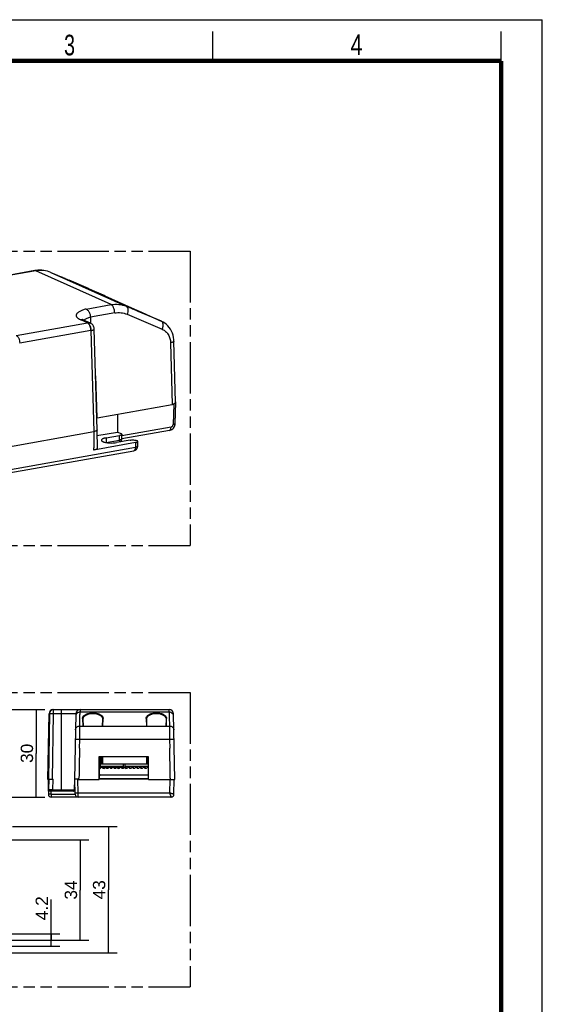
# Model space of a CAD drawing. Header units: millimetres. Extents: x 0 to 210, y 0 to 297.
# Tile 17 of 17: x 121 to 210, y 130 to 297. Entities that reach past the tile are written whole.
import ezdxf
from ezdxf.enums import TextEntityAlignment as Align

# ---------------------------------------------------------------- set-up
doc = ezdxf.new("R2010")
doc.units = ezdxf.units.MM
doc.header["$LTSCALE"] = 19.36
doc.linetypes.add('PHANTOM', pattern=[0.8, 0.45, -0.05, 0.1, -0.05, 0.1, -0.05])
doc.layers.get('0').update_dxf_attribs({"linetype": 'CONTINUOUS'})
doc.layers.add('DEFAULT_3', color=7, linetype='PHANTOM')
doc.layers.add('Z_DIM_2D', color=7, linetype='CONTINUOUS')
doc.styles.add('TEXTSTYLE_2', font='txt', dxfattribs={"width": 0.75})
doc.styles.add('TEXTSTYLE_3', font='helveticaneueltw1g-ltcn.otf')
doc.dimstyles.new('DIMSTYLE_2', dxfattribs={"dimtxt": 2.1, "dimasz": 3.5, "dimexe": 1.5, "dimexo": 0, "dimgap": 0.525, "dimtad": 1, "dimdec": 0, "dimlfac": 2, "dimdsep": 46, "dimtxsty": 'TEXTSTYLE_3', "dimcen": 0.09, "dimclrt": 5, "dimadec": 0, "dimazin": 0, "dimtp": 0.3, "dimtm": 0.3, "dimtfac": 1, "dimtdec": 0, "dimtofl": 0, "dimtmove": 0, "dimatfit": 3, "dimfxl": 0, "dimtolj": 1, "dimarcsym": 0})
doc.dimstyles.new('DIMSTYLE_3', dxfattribs={"dimtxt": 2.1, "dimasz": 3.5, "dimexe": 1.5, "dimexo": 0, "dimgap": 0.525, "dimtad": 1, "dimdec": 3, "dimlfac": 2, "dimdsep": 46, "dimtxsty": 'TEXTSTYLE_3', "dimcen": 0.09, "dimclrt": 5, "dimadec": 0, "dimazin": 0, "dimtp": 0.3, "dimtm": 0.3, "dimtfac": 1, "dimtdec": 3, "dimtofl": 0, "dimtmove": 0, "dimatfit": 3, "dimfxl": 0, "dimtolj": 1, "dimarcsym": 0})
doc.dimstyles.new('DIMSTYLE_4', dxfattribs={"dimtxt": 2.1, "dimasz": 3.5, "dimexe": 1.5, "dimexo": 0, "dimgap": 0.525, "dimtad": 1, "dimdec": 3, "dimlfac": 2, "dimdsep": 46, "dimtxsty": 'TEXTSTYLE_3', "dimcen": 0.09, "dimclrt": 5, "dimadec": 0, "dimazin": 0, "dimtp": 0.1, "dimtm": 0.1, "dimtfac": 1, "dimtdec": 3, "dimtofl": 0, "dimtmove": 0, "dimatfit": 3, "dimfxl": 0, "dimtolj": 1, "dimarcsym": 0})
doc.dimstyles.new('DIMSTYLE_6', dxfattribs={"dimtxt": 2.1, "dimasz": 3.5, "dimexe": 1.5, "dimexo": 0, "dimgap": 0.525, "dimtad": 1, "dimdec": 0, "dimlfac": 2, "dimdsep": 46, "dimtxsty": 'TEXTSTYLE_3', "dimcen": 0.09, "dimclrt": 5, "dimadec": 0, "dimazin": 0, "dimtp": 0.2, "dimtm": 0.2, "dimtfac": 1, "dimtdec": 0, "dimtofl": 0, "dimtmove": 0, "dimatfit": 3, "dimfxl": 0, "dimtolj": 1, "dimarcsym": 0})

# ---------------------------------------------------------------- blocks, each defined once
blk = doc.blocks.new('*D2')
at = {"layer": 'Z_DIM_2D', "color": 2, "linetype": 'Continuous'}
for p, q in [((119.94, 159.9), (137.72, 159.9)), ((136.22, 159.9), (136.22, 149.17)), ((136.22, 138.43), (136.22, 149.17)), ((107.37, 138.43), (137.72, 138.43))]:
    blk.add_line(p, q, dxfattribs=at)
at = {"layer": 'Z_DIM_2D', "color": 5, "linetype": 'Continuous', "style": 'TEXTSTYLE_3'}
blk.add_text('43', height=2.1, rotation=90, dxfattribs=at).set_placement((135.69, 149.17), align=Align.CENTER)
blk = doc.blocks.new('_NONE')
blk = doc.blocks.new('*D3')
at = {"layer": 'Z_DIM_2D', "color": 2, "linetype": 'Continuous'}
for p, q in [((67.17, 157.63), (132.91, 157.63)), ((131.41, 157.63), (131.41, 149.13)), ((131.41, 140.63), (131.41, 149.13)), ((110.92, 140.63), (132.91, 140.63))]:
    blk.add_line(p, q, dxfattribs=at)
at = {"layer": 'Z_DIM_2D', "color": 5, "linetype": 'Continuous', "style": 'TEXTSTYLE_3'}
blk.add_text('34', height=2.1, rotation=90, dxfattribs=at).set_placement((130.89, 149.13), align=Align.CENTER)
blk = doc.blocks.new('*D4')
at = {"layer": 'Z_DIM_2D', "color": 2, "linetype": 'Continuous'}
for p, q in [((126.48, 140.63), (126.48, 147.52)), ((112.61, 141.68), (127.98, 141.68)), ((126.48, 141.68), (126.48, 140.63)), ((126.48, 139.58), (126.48, 140.63)), ((112.61, 139.58), (127.98, 139.58))]:
    blk.add_line(p, q, dxfattribs=at)
at = {"layer": 'Z_DIM_2D', "color": 5, "linetype": 'Continuous', "style": 'TEXTSTYLE_3'}
blk.add_text('4.2', height=2.1, rotation=90, dxfattribs=at).set_placement((125.95, 143.99))
blk = doc.blocks.new('*D7')
at = {"layer": 'Z_DIM_2D', "color": 2, "linetype": 'Continuous'}
for p, q in [((109.78, 179.8), (125.44, 179.8)), ((123.94, 179.8), (123.94, 172.35)), ((123.94, 164.9), (123.94, 172.35)), ((119.85, 164.9), (125.44, 164.9))]:
    blk.add_line(p, q, dxfattribs=at)
at = {"layer": 'Z_DIM_2D', "color": 5, "linetype": 'Continuous', "style": 'TEXTSTYLE_3'}
blk.add_text('30', height=2.1, rotation=90, dxfattribs=at).set_placement((123.41, 172.35), align=Align.CENTER)

msp = doc.modelspace()

# ---------------------------------------------------------------- linework, layer by layer
at = {"color": 2, "linetype": 'Continuous'}
for p, q in [((0, 297), (210, 297)), ((210, 0), (210, 297)), ((154, 290), (154, 295)), ((203, 290), (203, 295))]:
    msp.add_line(p, q, dxfattribs=at)
at = {"color": 7, "linetype": 'Continuous'}
for p, q in [((123.69584, 254.35968), (119.47107, 253.61249)), ((126.45058, 254.06515), (132.38132, 251.54459)), ((127.48886, 253.62398), (127.49656, 253.62051)), ((128.23138, 253.27466), (128.21948, 253.28048)), ((128.24523, 253.26796), (128.23138, 253.27466)), ((128.26974, 253.25628), (128.24523, 253.26796)), ((128.29884, 253.24258), (128.26974, 253.25628)), ((128.2858, 253.26662), (128.29698, 253.2622)), ((128.34513, 253.22105), (128.29884, 253.24258)), ((128.41574, 253.18861), (128.34513, 253.22105)), ((128.54028, 253.13207), (128.41574, 253.18861)), ((128.47068, 253.20671), (128.46948, 253.20725)), ((128.47837, 253.20325), (128.47068, 253.20671)), ((128.77438, 253.0271), (128.54028, 253.13207)), ((129.28335, 252.80171), (128.77438, 253.0271)), ((130.2517, 252.37809), (129.28335, 252.80171)), ((131.47659, 251.84843), (130.2517, 252.37809)), ((135.68844, 250.05625), (131.47659, 251.84843)), ((132.44078, 251.51857), (132.38141, 251.54455)), ((132.45029, 251.432), (132.41476, 251.4471)), ((132.44069, 251.51864), (132.69306, 251.40506)), ((132.46932, 251.42391), (132.45029, 251.432)), ((132.825, 251.34502), (141.80279, 247.30504)), ((137.34111, 249.17463), (137.32922, 249.18046)), ((137.35496, 249.16794), (137.34111, 249.17463)), ((137.37947, 249.15625), (137.35496, 249.16794)), ((137.40857, 249.14255), (137.37947, 249.15625)), ((137.39553, 249.1666), (137.4067, 249.16218)), ((137.45486, 249.12103), (137.40857, 249.14255)), ((137.52547, 249.08858), (137.45486, 249.12103)), ((137.65001, 249.03204), (137.52547, 249.08858)), ((137.88411, 248.92708), (137.65001, 249.03204)), ((138.39309, 248.70168), (137.88411, 248.92708)), ((139.36143, 248.27806), (138.39309, 248.70168)), ((141.93463, 247.24502), (138.64069, 248.64636)), ((140.58632, 247.74841), (139.36143, 248.27806)), ((140.28447, 247.86505), (140.29338, 247.86104)), ((141.28657, 247.43865), (140.29338, 247.86104)), ((144.79792, 245.95634), (140.58632, 247.74841)), ((133.15378, 245.44489), (132.01625, 245.95686)), ((133.1556, 246.43516), (133.17103, 245.43653)), ((141.28657, 247.43865), (141.27769, 247.44265)), ((141.57887, 247.32397), (141.56524, 247.32976)), ((141.93472, 247.24501), (145.28818, 245.73636)), ((120.55842, 243.35969), (132.66222, 245.50035)), ((134.30109, 227.30037), (133.8239, 244.4396)), ((145.28576, 245.73745), (145.26295, 245.74757)), ((133.25583, 244.1777), (133.7298, 227.0097)), ((147.64338, 232.01116), (147.35412, 242.40038)), ((134.09285, 236.46983), (134.04602, 236.46155)), ((134.29018, 229.38214), (134.09285, 236.46983)), ((134.29018, 229.38214), (147.07833, 231.64383)), ((147.59705, 228.41811), (147.70378, 231.98341)), ((134.29018, 229.38214), (134.24253, 229.40359)), ((137.77149, 229.99784), (137.76233, 226.94679)), ((137.79058, 230.00122), (137.76853, 229.00939)), ((79.32416, 217.38744), (133.72976, 227.00971)), ((134.25308, 227.20575), (134.32314, 224.17326)), ((134.27332, 226.32977), (137.76234, 226.94683)), ((135.82243, 225.94843), (138.12771, 226.35614)), ((137.76234, 226.94683), (138.38586, 226.6662)), ((146.59462, 227.22198), (138.48829, 225.78831)), ((138.49397, 225.76077), (138.50603, 226.5471)), ((133.75309, 224.18347), (133.75211, 224.26003)), ((140.83706, 225.13559), (133.75446, 223.88297)), ((139.89925, 225.55895), (137.59377, 225.15121)), ((138.49397, 225.76095), (138.49396, 225.76034)), ((141.0971, 225.44595), (141.00063, 225.48937)), ((141.19983, 224.5414), (141.21728, 225.32643)), ((66.28003, 210.63808), (140.53935, 223.77141)), ((125.94669, 167.90377), (126.14155, 179.06684)), ((126.20915, 179.11597), (126.01431, 167.95352)), ((126.91037, 179.80376), (146.54624, 179.80376)), ((130.66336, 179.06683), (130.46851, 167.90376)), ((147.49099, 167.90376), (147.29614, 179.06682)), ((131.38214, 178.53662), (131.38886, 178.92356)), ((131.38214, 178.53662), (131.39268, 178.53662)), ((131.39943, 178.92356), (131.38886, 178.92356)), ((131.97975, 176.99536), (131.93815, 178.18663)), ((135.22135, 178.18663), (135.17975, 176.99536)), ((135.27718, 176.99534), (135.32153, 178.27136)), ((142.63797, 178.27136), (142.68232, 176.99534)), ((142.77975, 176.99536), (142.73815, 178.18663)), ((146.02135, 178.18663), (145.97975, 176.99536)), ((146.57064, 178.92356), (146.56007, 178.92356)), ((146.56682, 178.53663), (146.57736, 178.53663)), ((146.57064, 178.92356), (146.57736, 178.53663)), ((131.88245, 176.99536), (135.27706, 176.99536)), ((142.68244, 176.99536), (146.07704, 176.99536)), ((126.09388, 172.51206), (126.02713, 172.51206)), ((131.31093, 173.20376), (131.29968, 173.20376)), ((146.64857, 173.20376), (146.65983, 173.20376)), ((143.03397, 171.73063), (134.6172, 171.73063)), ((134.68426, 167.95376), (134.71722, 171.73063)), ((134.81033, 171.73063), (134.84437, 169.78033)), ((135.01191, 170.58054), (134.99183, 171.73063)), ((135.14193, 171.73063), (135.16193, 170.58054)), ((142.79757, 170.58054), (142.81757, 171.73063)), ((142.96767, 171.73063), (142.94759, 170.58054)), ((143.06737, 167.90376), (143.03397, 171.73063)), ((134.69996, 169.75376), (134.81781, 169.75376)), ((134.81781, 169.75376), (134.9971, 169.93305)), ((138.7425, 170.05376), (134.8396, 170.05376)), ((134.84047, 170.00376), (138.74163, 170.00376)), ((135.01191, 170.58054), (142.94759, 170.58054)), ((135.13852, 169.93305), (135.31781, 169.75376)), ((135.15651, 169.91506), (135.1745, 169.93305)), ((135.31592, 169.93305), (135.48151, 169.76747)), ((135.46781, 169.75376), (135.31781, 169.75376)), ((135.46781, 169.75376), (135.6471, 169.93305)), ((135.78852, 169.93305), (135.96781, 169.75376)), ((135.80651, 169.91506), (135.8245, 169.93305)), ((135.96592, 169.93305), (136.13151, 169.76747)), ((136.11781, 169.75376), (135.96781, 169.75376)), ((136.11781, 169.75376), (136.2971, 169.93305)), ((136.43852, 169.93305), (136.61781, 169.75376)), ((136.45651, 169.91506), (136.4745, 169.93305)), ((136.61592, 169.93305), (136.78151, 169.76747)), ((136.76781, 169.75376), (136.61781, 169.75376)), ((136.76781, 169.75376), (136.9471, 169.93305)), ((137.08852, 169.93305), (137.26781, 169.75376)), ((137.10651, 169.91506), (137.1245, 169.93305)), ((137.26592, 169.93305), (137.43151, 169.76747)), ((137.41781, 169.75376), (137.26781, 169.75376)), ((137.41781, 169.75376), (137.5971, 169.93305)), ((137.73852, 169.93305), (137.91781, 169.75376)), ((137.75651, 169.91506), (137.7745, 169.93305)), ((137.91592, 169.93305), (138.08151, 169.76747)), ((138.06781, 169.75376), (137.91781, 169.75376)), ((138.06781, 169.75376), (138.2471, 169.93305)), ((138.38852, 169.93305), (138.56781, 169.75376)), ((138.40651, 169.91506), (138.4245, 169.93305)), ((138.56592, 169.93305), (138.73151, 169.76747)), ((138.71781, 169.75376), (138.56781, 169.75376)), ((138.58891, 170.05376), (138.58803, 170.00376)), ((138.71781, 169.75376), (138.8971, 169.93305)), ((138.75169, 170.58054), (138.73761, 169.77356)), ((139.03852, 169.93305), (139.21781, 169.75376)), ((139.04427, 170.15462), (143.04772, 170.15462)), ((139.05651, 169.91506), (139.0745, 169.93305)), ((139.21592, 169.93305), (139.38151, 169.76747)), ((139.36781, 169.75376), (139.21781, 169.75376)), ((139.36781, 169.75376), (139.5471, 169.93305)), ((139.68852, 169.93305), (139.86781, 169.75376)), ((139.70651, 169.91506), (139.7245, 169.93305)), ((139.86592, 169.93305), (140.03151, 169.76747)), ((140.01781, 169.75376), (139.86781, 169.75376)), ((140.01781, 169.75376), (140.1971, 169.93305)), ((140.33852, 169.93305), (140.51781, 169.75376)), ((140.35651, 169.91506), (140.3745, 169.93305)), ((140.51592, 169.93305), (140.68151, 169.76747)), ((140.66781, 169.75376), (140.51781, 169.75376)), ((140.66781, 169.75376), (140.8471, 169.93305)), ((140.98852, 169.93305), (141.16781, 169.75376)), ((141.00651, 169.91506), (141.0245, 169.93305)), ((141.16592, 169.93305), (141.33151, 169.76747)), ((141.31781, 169.75376), (141.16781, 169.75376)), ((141.31781, 169.75376), (141.4971, 169.93305)), ((141.63852, 169.93305), (141.81781, 169.75376)), ((141.65651, 169.91506), (141.6745, 169.93305)), ((141.81592, 169.93305), (141.98151, 169.76747)), ((141.96781, 169.75376), (141.81781, 169.75376)), ((141.96781, 169.75376), (142.1471, 169.93305)), ((142.28852, 169.93305), (142.46781, 169.75376)), ((142.30651, 169.91506), (142.3245, 169.93305)), ((142.46592, 169.93305), (142.63151, 169.76747)), ((142.61781, 169.75376), (142.46781, 169.75376)), ((142.61781, 169.75376), (142.7971, 169.93305)), ((142.93852, 169.93305), (143.05064, 169.82094)), ((125.94669, 167.90376), (126.01506, 167.90376)), ((126.0143, 167.95376), (126.81784, 167.95376)), ((126.06794, 167.95376), (126.05005, 166.15128)), ((128.25103, 166.1494), (128.25099, 167.95376)), ((128.25099, 167.95376), (128.26432, 167.95376)), ((130.46851, 167.90376), (130.51742, 167.90376)), ((130.4828, 166.14953), (130.51343, 167.90298)), ((130.55893, 165.39504), (130.51514, 167.90376)), ((131.0127, 167.95376), (130.51577, 167.95376)), ((131.00396, 167.90376), (134.65636, 167.90376)), ((143.06697, 167.95376), (134.65466, 167.95376)), ((134.65495, 167.95376), (134.65576, 167.91216)), ((134.65576, 167.91216), (134.65608, 167.90376)), ((134.68512, 168.05246), (143.06607, 168.05246)), ((134.80994, 168.72623), (143.06019, 168.72623)), ((143.06105, 168.62768), (134.81018, 168.62768)), ((143.06737, 167.90376), (147.49099, 167.90376)), ((147.36961, 165.39504), (147.4134, 167.90377)), ((130.25782, 165.90376), (126.01419, 165.90376)), ((126.01423, 165.90377), (126.02311, 165.39504)), ((126.05005, 165.90378), (126.04574, 166.1509)), ((130.50778, 166.14933), (130.52677, 167.23753)), ((146.86965, 164.90376), (126.52304, 164.90376)), ((146.93862, 164.90855), (146.86964, 164.90377))]:
    msp.add_line(p, q, dxfattribs=at)
at = {"color": 9, "linetype": 'Continuous'}
for p, q in [((123.90268, 254.32991), (119.64966, 253.57773)), ((123.91179, 254.33151), (123.90268, 254.32991)), ((136.66727, 248.58494), (123.90268, 254.32991)), ((126.4584, 254.06173), (126.45057, 254.06505)), ((126.45058, 254.06515), (126.4584, 254.06173)), ((126.4584, 254.06173), (139.23425, 248.31169)), ((132.82506, 251.34497), (129.53114, 252.7463)), ((132.38132, 251.54459), (132.38916, 251.54116)), ((132.44069, 251.51864), (132.38916, 251.54116)), ((132.46816, 251.42442), (132.46941, 251.42387)), ((132.41937, 247.83367), (136.66727, 248.58494)), ((140.28447, 247.86505), (139.23425, 248.31169)), ((132.66222, 245.50035), (131.52226, 246.01341)), ((137.30235, 247.16855), (133.1556, 246.43516)), ((139.38942, 246.94619), (145.3891, 244.39459)), ((145.23383, 245.76015), (141.28657, 247.43865)), ((141.57788, 247.3244), (141.57895, 247.32393)), ((145.26295, 245.74757), (145.23381, 245.76016)), ((133.25583, 244.1777), (121.13675, 242.03435)), ((146.7875, 242.10174), (147.07833, 231.64383)), ((147.32277, 231.70101), (147.21912, 228.23886)), ((138.50263, 226.32549), (146.87684, 227.80654)), ((135.82243, 225.94843), (135.81716, 225.17061)), ((138.12244, 225.57831), (138.12771, 226.35614)), ((66.57607, 211.22502), (140.82755, 224.35701)), ((135.81716, 225.17061), (138.12244, 225.57831)), ((140.83282, 225.13483), (140.82755, 224.35701)), ((126.71422, 167.95376), (126.90819, 179.06685)), ((130.66337, 179.06685), (126.90819, 179.06685)), ((128.26432, 167.95376), (128.26432, 179.80376)), ((131.39943, 178.92356), (131.40657, 179.33271)), ((131.41325, 179.80372), (131.40657, 179.33271)), ((146.55293, 179.33271), (131.40657, 179.33271)), ((131.41325, 179.80376), (131.41325, 179.80372)), ((146.55293, 179.33271), (146.54625, 179.80372)), ((146.55293, 179.33271), (146.56007, 178.92356)), ((131.36577, 176.99536), (131.39268, 178.53662)), ((131.83818, 178.27136), (131.88257, 176.99536)), ((146.07693, 176.99535), (146.12132, 178.27136)), ((146.56682, 178.53663), (146.59371, 176.99535)), ((131.33669, 174.70376), (131.35422, 176.09141)), ((131.35422, 176.09141), (131.36579, 176.99536)), ((131.36577, 176.99536), (131.88257, 176.99536)), ((135.27718, 176.99534), (142.68232, 176.99534)), ((146.07693, 176.99535), (146.59371, 176.99535)), ((146.59371, 176.99535), (146.62283, 174.70376)), ((131.31093, 173.20376), (131.33669, 174.70376)), ((146.62281, 174.70376), (131.33669, 174.70376)), ((146.62281, 174.70376), (146.64857, 173.20376)), ((134.6172, 171.73063), (134.5838, 167.90376)), ((134.83788, 170.15202), (138.74421, 170.15202)), ((134.91912, 169.85507), (134.84307, 169.85507)), ((135.56912, 169.85507), (135.39391, 169.85507)), ((136.21912, 169.85507), (136.04391, 169.85507)), ((136.86912, 169.85507), (136.69391, 169.85507)), ((137.51912, 169.85507), (137.34391, 169.85507)), ((138.16912, 169.85507), (137.99391, 169.85507)), ((138.73903, 169.85507), (138.64391, 169.85507)), ((139.04426, 170.15462), (139.05169, 170.58054)), ((126.80211, 166.1494), (126.81784, 167.95376)), ((131.05461, 165.63413), (131.01499, 167.90376)), ((131.22012, 167.90376), (131.22072, 168.10551)), ((134.80994, 168.72623), (134.80994, 168.62768)), ((146.66364, 167.90376), (146.62401, 165.63413)), ((146.73879, 168.10551), (146.73939, 167.90376)), ((126.51437, 165.39504), (126.51504, 165.90376)), ((126.80211, 166.1494), (126.80211, 165.90376)), ((126.80211, 166.1494), (130.48282, 166.1494)), ((131.05461, 165.63413), (146.62401, 165.63413)), ((131.05886, 164.90377), (131.05461, 165.63413)), ((126.51437, 165.39504), (130.55893, 165.39504))]:
    msp.add_line(p, q, dxfattribs=at)
at = {"color": 7, "linetype": 'Continuous', "const_width": 0.7}
for points in [[(7, 290), (203, 290)], [(203, 7), (203, 290)]]:
    msp.add_lwpolyline(points, dxfattribs=at)
at = {"color": 7, "linetype": 'Continuous'}
for points in [[(128.21948, 253.28048), (128.20954, 253.28544), (128.2053, 253.28758), (128.20156, 253.2895), (128.19833, 253.29117), (128.19564, 253.29259), (128.19352, 253.29373), (128.19315, 253.29394)], [(137.32922, 249.18046), (137.31927, 249.18542), (137.31503, 249.18756), (137.31129, 249.18947), (137.30807, 249.19115), (137.30537, 249.19257), (137.30325, 249.19371), (137.30288, 249.19391)], [(133.82389, 244.43962), (133.82101, 244.49493), (133.80062, 244.63922), (133.76265, 244.77772), (133.70788, 244.90958), (133.63656, 245.03416), (133.5502, 245.1486), (133.45, 245.25136), (133.33776, 245.34061), (133.21449, 245.4154), (133.1543, 245.44466)], [(147.35412, 242.40039), (147.33945, 242.65552), (147.29028, 243.02827), (147.20851, 243.3928), (147.09498, 243.74499), (146.95092, 244.08129), (146.77781, 244.39857), (146.57768, 244.69355), (146.35262, 244.96362), (146.10511, 245.20627), (145.83816, 245.41915), (145.55553, 245.60025), (145.28588, 245.73736)], [(146.5947, 227.22199), (146.72547, 227.2535), (146.87714, 227.31224), (147.02114, 227.39306), (147.15503, 227.49477), (147.27543, 227.61485), (147.38015, 227.75114), (147.46646, 227.90044), (147.53237, 228.05995), (147.57599, 228.22612), (147.59607, 228.39364), (147.59705, 228.41804)], [(138.30399, 225.27681), (138.30473, 225.27761), (138.35584, 225.3444), (138.40195, 225.41946), (138.44093, 225.50251), (138.47073, 225.5934), (138.48887, 225.69056), (138.49341, 225.75932)]]:
    msp.add_lwpolyline(points, dxfattribs=at)
for centre, radius, start, end in [((124.61361, 249.17156), 5.26866, 97.8486069, 100.0316675), ((124.60829, 249.20862), 5.23122, 97.5689583, 97.846319), ((135.48712, 268.69255), 17.04049, 245.0424567, 245.4691922), ((144.60755, 264.61581), 17.06611, 245.0435249, 245.4697588), ((164.47841, 234.09145), 17.2046, 187.6061584, 187.8538515), ((140.4, 224.55921), 0.80003, 280.0212798, 358.7239814), ((126.89143, 179.05376), 0.75, 97.5056121, 179.0064753), ((126.90905, 179.10376), 0.7, 89.8916154, 179.0007488), ((131.41325, 179.05376), 0.75, 89.9858365, 179.0016016), ((146.54625, 179.05376), 0.75, 0.9982484, 90.0004147), ((135.06781, 169.86234), 0.1, 45, 134.9999999), ((135.24521, 169.86234), 0.1, 45, 135), ((135.71781, 169.86234), 0.1, 45, 134.9999999), ((135.89521, 169.86234), 0.1, 45, 135), ((136.36781, 169.86234), 0.1, 45, 134.9999999), ((136.54521, 169.86234), 0.1, 45, 135), ((137.01781, 169.86234), 0.1, 45, 134.9999999), ((137.19521, 169.86234), 0.1, 45, 135), ((137.66781, 169.86234), 0.1, 45, 134.9999999), ((137.84521, 169.86234), 0.1, 45, 135), ((138.31781, 169.86234), 0.1, 45, 134.9999999), ((138.49521, 169.86234), 0.1, 45, 135), ((138.96781, 169.86234), 0.1, 45, 134.9999999), ((139.14521, 169.86234), 0.1, 45, 135), ((139.61781, 169.86234), 0.1, 45, 134.9999999), ((139.79521, 169.86234), 0.1, 45, 135), ((140.26781, 169.86234), 0.1, 45, 134.9999999), ((140.44521, 169.86234), 0.1, 45, 135), ((140.91781, 169.86234), 0.1, 45, 134.9999999), ((141.09521, 169.86234), 0.1, 45, 135), ((141.56781, 169.86234), 0.1, 45, 134.9999999), ((141.74521, 169.86234), 0.1, 45, 135), ((142.21781, 169.86234), 0.1, 45, 134.9999999), ((142.39521, 169.86234), 0.1, 45, 135), ((142.86781, 169.86234), 0.1, 45, 134.9999999), ((143.93874, 168.37016), 13.42942, 181.7768056, 181.9902433), ((123.1333, 169.30596), 7.99459, 349.8984518, 350.2622326), ((134.80994, 168.97623), 0.25, 241.5926545, 269.9999964), ((130.25782, 166.15376), 0.25, 270.0255409, 358.9803116), ((130.23281, 166.15376), 0.25, 287.1369343, 359.0300224), ((126.52304, 165.40376), 0.5, 180.9998681, 269.9999352), ((131.05886, 165.40376), 0.5, 180.9999748, 270.0000275), ((146.86965, 165.40376), 0.5, 269.9997168, 359.0004026)]:
    msp.add_arc(centre, radius, start, end, dxfattribs=at)
at = {"color": 9, "linetype": 'Continuous'}
for centre, radius, start, end in [((124.78192, 249.35168), 5.05528, 99.7422292, 99.9113746), ((137.55244, 243.5726), 5.0899, 99.7416711, 100.0150679), ((131.68698, 245.22481), 0.80269, 65.7819948, 74.1039106), ((145.07439, 245.40633), 0.38808, 61.1175571, 65.7424383), ((145.06905, 245.39662), 0.39916, 57.5566652, 61.1199181), ((132.71999, 246.90448), 2.77892, 281.1175717, 281.4831242), ((136.4645, 221.50852), 3.71886, 100.0245003, 100.9532463), ((134.46345, 225.17974), 1.35374, 358.6548331, 359.6133724), ((140.50368, 223.97301), 0.20474, 280.0320598, 283.2782669), ((146.86902, 165.40724), 0.5035, 277.9453041, 280.4840138), ((146.87062, 165.40086), 0.49692, 287.7428669, 291.7248563)]:
    msp.add_arc(centre, radius, start, end, dxfattribs=at)
at = {"color": 7, "linetype": 'Continuous'}
for centre, major_axis, ratio, start_param, end_param in [((146.90341, 231.98321), (0.80039, 0.00227), 0.280708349, -0.861501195, 0.391670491), ((146.44307, 232.00543), (1.20034, 0.00336), 0.280770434, 5.669871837, 6.290215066)]:
    msp.add_ellipse(centre, major_axis=major_axis, ratio=ratio, start_param=start_param, end_param=end_param, dxfattribs=at)
at = {"color": 9, "linetype": 'Continuous'}
for points, knots in [([(123.90156, 254.32971), (123.86848, 254.3446), (123.80065, 254.36592), (123.72914, 254.36557), (123.69584, 254.35969)], [0, 0, 0, 0, 0.517549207, 1, 1, 1, 1]), ([(126.45057, 254.06505), (126.06301, 254.22885), (125.22074, 254.44336), (124.35435, 254.40752), (123.92649, 254.33406)], [0, 0, 0, 0, 0.492183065, 1, 1, 1, 1]), ([(129.53107, 252.74633), (129.54196, 252.74144), (129.563, 252.71999), (129.56941, 252.69172), (129.57089, 252.67575)], [0, 0, 0, 0, 0.426831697, 1, 1, 1, 1]), ([(132.41937, 247.83367), (132.21685, 247.78127), (131.84907, 247.67113), (131.42659, 247.49273), (131.15722, 247.33415), (131.00158, 247.21776), (130.88155, 247.09749), (130.7981, 246.97341), (130.75319, 246.84541), (130.74944, 246.71528), (130.78733, 246.58688), (130.86413, 246.46244), (130.97782, 246.34207), (131.19116, 246.17622), (131.38335, 246.07593), (131.52226, 246.01341)], [0, 0, 0, 0, 0.195302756, 0.357991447, 0.426555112, 0.4867028, 0.53896496, 0.584480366, 0.625184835, 0.663917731, 0.703995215, 0.748389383, 0.799223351, 0.857783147, 1, 1, 1, 1]), ([(137.30188, 247.16847), (137.29998, 247.322), (137.26402, 247.6259), (137.15137, 247.98388), (137.02163, 248.23517), (136.8878, 248.42681), (136.75982, 248.54258), (136.66614, 248.58474)], [0, 0, 0, 0, 0.285393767, 0.564660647, 0.692775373, 0.80905945, 1, 1, 1, 1]), ([(136.6912, 248.58911), (137.12138, 248.66303), (137.99495, 248.69712), (138.84305, 248.47806), (139.23425, 248.31169)], [0, 0, 0, 0, 0.506603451, 1, 1, 1, 1]), ([(138.64061, 248.64639), (138.65154, 248.64153), (138.67271, 248.62009), (138.67914, 248.59174), (138.68062, 248.57573)], [0, 0, 0, 0, 0.426644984, 1, 1, 1, 1]), ([(139.23425, 248.31169), (139.27518, 248.29326), (139.35384, 248.23954), (139.44424, 248.12119), (139.50717, 247.97004), (139.55509, 247.72163), (139.53377, 247.36676), (139.44896, 247.08664), (139.38953, 246.94614)], [0, 0, 0, 0, 0.090244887, 0.187346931, 0.295498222, 0.416517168, 0.693309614, 1, 1, 1, 1]), ([(131.90683, 245.99681), (131.87614, 246.00556), (131.74947, 246.03374), (131.61655, 246.03129), (131.52036, 246.01427)], [0, 0, 0, 0, 0.246200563, 1, 1, 1, 1]), ([(132.15318, 245.98552), (132.14723, 245.98044), (132.12447, 245.96056), (132.10269, 245.93955), (132.0873, 245.92328)], [0, 0, 0, 0, 0.259135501, 1, 1, 1, 1]), ([(133.1556, 246.43516), (132.95188, 246.37961), (132.66812, 246.28718), (132.33841, 246.12142), (132.20783, 246.0321), (132.15318, 245.98552)], [0, 0, 0, 0, 0.573050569, 0.805137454, 1, 1, 1, 1]), ([(137.30235, 247.16855), (137.65505, 247.23093), (138.37198, 247.26171), (139.06837, 247.08273), (139.38942, 246.94619)], [0, 0, 0, 0, 0.506571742, 1, 1, 1, 1]), ([(132.82396, 245.39084), (132.81113, 245.4028), (132.76183, 245.44559), (132.70575, 245.48076), (132.66223, 245.50034)], [0, 0, 0, 0, 0.268833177, 1, 1, 1, 1]), ([(132.66231, 245.5003), (132.74624, 245.5149), (132.91532, 245.52222), (133.07942, 245.47835), (133.15377, 245.44489)], [0, 0, 0, 0, 0.510933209, 1, 1, 1, 1]), ([(132.82396, 245.39084), (132.85406, 245.3595), (132.91272, 245.28783), (132.99375, 245.16676), (133.07077, 245.02803), (133.13429, 244.87215), (133.18455, 244.70498), (133.23668, 244.47424), (133.25441, 244.29601), (133.25583, 244.1777)], [0, 0, 0, 0, 0.099147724, 0.210669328, 0.332152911, 0.460525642, 0.593902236, 0.73003984, 1, 1, 1, 1]), ([(133.27321, 244.18118), (133.27171, 244.2994), (133.24728, 244.5358), (133.15658, 244.87104), (133.01975, 245.16389), (132.89348, 245.32739), (132.82396, 245.39083)], [0, 0, 0, 0, 0.268805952, 0.537299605, 0.786039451, 1, 1, 1, 1]), ([(133.27321, 244.18118), (133.35082, 244.19674), (133.46066, 244.22263), (133.59525, 244.26668), (133.67518, 244.29904), (133.73926, 244.33297), (133.7945, 244.37188), (133.82459, 244.41386), (133.82389, 244.43962)], [0, 0, 0, 0, 0.376395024, 0.535627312, 0.67273754, 0.78666658, 0.877490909, 1, 1, 1, 1]), ([(145.37828, 245.65101), (145.37107, 245.65929), (145.3424, 245.69005), (145.3094, 245.71682), (145.28319, 245.73348)], [0, 0, 0, 0, 0.261340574, 1, 1, 1, 1]), ([(145.38912, 244.39459), (145.43604, 244.50553), (145.51162, 244.73672), (145.55641, 245.08623), (145.5222, 245.40385), (145.43523, 245.58559), (145.37828, 245.65101)], [0, 0, 0, 0, 0.275990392, 0.554071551, 0.801301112, 1, 1, 1, 1]), ([(145.3891, 244.39459), (145.59217, 244.30619), (145.98098, 244.06241), (146.42447, 243.51991), (146.71025, 242.84792), (146.77822, 242.35425), (146.7875, 242.10174)], [0, 0, 0, 0, 0.234906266, 0.477298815, 0.731995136, 1, 1, 1, 1]), ([(147.35377, 242.40037), (147.35416, 242.38544), (147.34655, 242.35228), (147.31319, 242.30743), (147.26063, 242.26541), (147.19076, 242.22546), (147.10549, 242.18846), (146.9706, 242.14291), (146.86223, 242.11718), (146.78731, 242.10243)], [0, 0, 0, 0, 0.066655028, 0.145932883, 0.245106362, 0.365115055, 0.504158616, 0.65922945, 1, 1, 1, 1]), ([(146.59462, 227.22198), (146.61512, 227.22564), (146.6564, 227.23977), (146.71166, 227.27931), (146.76003, 227.33552), (146.81744, 227.43576), (146.86471, 227.59532), (146.87636, 227.73275), (146.87684, 227.80654)], [0, 0, 0, 0, 0.08991533, 0.185052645, 0.290080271, 0.407662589, 0.681453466, 1, 1, 1, 1]), ([(146.87684, 227.80654), (146.92194, 227.81543), (147.013, 227.85163), (147.12183, 227.95371), (147.19727, 228.08702), (147.21691, 228.18856), (147.21912, 228.23886)], [0, 0, 0, 0, 0.233571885, 0.484521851, 0.744184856, 1, 1, 1, 1]), ([(147.21912, 228.23886), (147.26825, 228.24611), (147.35921, 228.26333), (147.46482, 228.29648), (147.53158, 228.3311), (147.56715, 228.35739), (147.59041, 228.38624), (147.5965, 228.40806), (147.59681, 228.41808)], [0, 0, 0, 0, 0.339040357, 0.631447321, 0.751308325, 0.851005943, 0.93155688, 1, 1, 1, 1]), ([(138.12242, 225.57831), (138.1222, 225.5468), (138.1172, 225.43047), (138.09573, 225.31386), (138.06592, 225.23424)], [0, 0, 0, 0, 0.270411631, 1, 1, 1, 1]), ([(138.49343, 225.76034), (138.49284, 225.7116), (138.41787, 225.66272), (138.33728, 225.62983), (138.24675, 225.60109), (138.17395, 225.58644), (138.12244, 225.57834)], [0, 0, 0, 0, 0.341684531, 0.478294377, 0.634485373, 1, 1, 1, 1]), ([(140.55071, 223.77375), (140.59144, 223.78336), (140.6748, 223.83493), (140.75804, 223.96938), (140.81007, 224.14886), (140.82126, 224.28381), (140.82175, 224.356)], [0, 0, 0, 0, 0.18412464, 0.40790949, 0.68235404, 1, 1, 1, 1]), ([(141.19982, 224.5414), (141.19935, 224.52062), (141.18001, 224.48732), (141.13994, 224.45572), (141.07606, 224.41971), (140.96927, 224.38362), (140.87566, 224.36452), (140.82325, 224.35623)], [0, 0, 0, 0, 0.141638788, 0.23586055, 0.349849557, 0.638405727, 1, 1, 1, 1]), ([(126.30727, 179.07138), (126.2924, 179.0712), (126.27178, 179.0709), (126.24664, 179.0702), (126.23277, 179.06967), (126.22247, 179.06906), (126.21467, 179.06851), (126.21107, 179.06779), (126.20831, 179.06738), (126.2083, 179.06685)], [0, 0, 0, 0, 0.449481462, 0.622475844, 0.760998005, 0.866448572, 0.94026689, 0.983994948, 1, 1, 1, 1]), ([(126.9082, 179.06685), (126.79685, 179.0688), (126.59655, 179.07139), (126.39622, 179.07243), (126.30727, 179.07138)], [0, 0, 0, 0, 0.555944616, 1, 1, 1, 1]), ([(126.90819, 179.06685), (126.90825, 179.11499), (126.90838, 179.20932), (126.90848, 179.3461), (126.90863, 179.47192), (126.90885, 179.56769), (126.90891, 179.63531), (126.9089, 179.67812), (126.90886, 179.71503), (126.90881, 179.74576), (126.90888, 179.76987), (126.90904, 179.78598), (126.90942, 179.79514), (126.90959, 179.79986), (126.91003, 179.80198), (126.91011, 179.80376), (126.91043, 179.80376)], [0, 0, 0, 0, 0.195923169, 0.383962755, 0.55677819, 0.708053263, 0.773765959, 0.832032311, 0.882294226, 0.924068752, 0.956991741, 0.980723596, 0.989075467, 0.995067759, 0.998694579, 1, 1, 1, 1]), ([(131.40657, 179.33271), (131.31043, 179.33309), (131.11934, 179.30139), (130.87227, 179.16099), (130.70139, 178.94572), (130.65818, 178.76979), (130.65668, 178.68413)], [0, 0, 0, 0, 0.264290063, 0.52030299, 0.764469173, 1, 1, 1, 1]), ([(131.93815, 178.18656), (131.93599, 178.24848), (131.95608, 178.37832), (132.052, 178.55925), (132.20559, 178.7237), (132.41138, 178.86656), (132.6625, 178.98182), (133.05174, 179.09846), (133.57975, 179.15751), (134.10776, 179.09846), (134.497, 178.98182), (134.74812, 178.86656), (134.95391, 178.7237), (135.1075, 178.55925), (135.20342, 178.37832), (135.22351, 178.24848), (135.22135, 178.18656)], [0, 0, 0, 0, 0.044875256, 0.092848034, 0.146280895, 0.206359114, 0.273186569, 0.345575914, 0.5, 0.654424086, 0.726813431, 0.793640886, 0.853719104, 0.907151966, 0.955124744, 1, 1, 1, 1]), ([(142.73815, 178.18656), (142.73599, 178.24848), (142.75608, 178.37832), (142.852, 178.55925), (143.00559, 178.7237), (143.21138, 178.86656), (143.4625, 178.98182), (143.85174, 179.09846), (144.37975, 179.15751), (144.90776, 179.09846), (145.297, 178.98182), (145.54812, 178.86656), (145.75391, 178.7237), (145.9075, 178.55925), (146.00342, 178.37832), (146.02351, 178.24848), (146.02135, 178.18656)], [0, 0, 0, 0, 0.044875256, 0.092848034, 0.146280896, 0.206359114, 0.273186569, 0.345575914, 0.5, 0.654424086, 0.726813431, 0.793640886, 0.853719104, 0.907151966, 0.955124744, 1, 1, 1, 1]), ([(147.30282, 178.68413), (147.30132, 178.76979), (147.25811, 178.94572), (147.08723, 179.16099), (146.84016, 179.30139), (146.64907, 179.33308), (146.55293, 179.33271)], [0, 0, 0, 0, 0.235530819, 0.479697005, 0.735709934, 1, 1, 1, 1]), ([(131.93815, 178.18663), (131.93736, 178.20916), (131.91228, 178.25649), (131.86269, 178.27156), (131.8381, 178.27136)], [0, 0, 0, 0, 0.478256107, 1, 1, 1, 1]), ([(135.32164, 178.27136), (135.29701, 178.27161), (135.24731, 178.2566), (135.22214, 178.2092), (135.22135, 178.18663)], [0, 0, 0, 0, 0.52165169, 1, 1, 1, 1]), ([(142.73815, 178.18663), (142.73736, 178.2092), (142.71219, 178.2566), (142.66249, 178.27161), (142.63786, 178.27136)], [0, 0, 0, 0, 0.478348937, 1, 1, 1, 1]), ([(146.1214, 178.27136), (146.09681, 178.27156), (146.04722, 178.25649), (146.02214, 178.20916), (146.02135, 178.18663)], [0, 0, 0, 0, 0.521744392, 1, 1, 1, 1]), ([(130.61589, 176.34677), (130.61732, 176.42907), (130.65877, 176.60485), (130.83081, 176.82502), (131.08249, 176.96534), (131.27334, 176.99571), (131.36577, 176.99535)], [0, 0, 0, 0, 0.226293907, 0.479712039, 0.745892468, 1, 1, 1, 1]), ([(146.59372, 176.99535), (146.68616, 176.99571), (146.87701, 176.96534), (147.12869, 176.82502), (147.30073, 176.60485), (147.34218, 176.42907), (147.34362, 176.34677)], [0, 0, 0, 0, 0.254107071, 0.520287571, 0.773705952, 1, 1, 1, 1]), ([(131.3369, 174.70375), (131.2914, 174.70454), (131.19944, 174.70601), (131.06274, 174.70773), (130.93159, 174.70885), (130.82963, 174.70926), (130.7573, 174.70913), (130.71204, 174.70886), (130.67372, 174.70837), (130.64232, 174.70785), (130.61908, 174.70687), (130.60131, 174.70649), (130.59363, 174.7048), (130.58724, 174.70485), (130.58721, 174.70375)], [0, 0, 0, 0, 0.182039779, 0.367876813, 0.546806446, 0.706651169, 0.775658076, 0.836160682, 0.887563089, 0.929270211, 0.960884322, 0.982792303, 0.995590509, 1, 1, 1, 1]), ([(147.37229, 174.70375), (147.37226, 174.70485), (147.36588, 174.7048), (147.35819, 174.70649), (147.34042, 174.70687), (147.31718, 174.70785), (147.28578, 174.70837), (147.24746, 174.70886), (147.2022, 174.70913), (147.12987, 174.70926), (147.02791, 174.70885), (146.89676, 174.70773), (146.76006, 174.70601), (146.6681, 174.70454), (146.6226, 174.70375)], [0, 0, 0, 0, 0.004409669, 0.017208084, 0.039116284, 0.070730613, 0.112437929, 0.163840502, 0.224343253, 0.2933503, 0.453195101, 0.632124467, 0.817961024, 1, 1, 1, 1]), ([(126.80211, 166.1494), (126.75334, 166.14925), (126.65765, 166.14902), (126.51873, 166.14888), (126.39069, 166.14889), (126.29312, 166.14904), (126.22415, 166.14929), (126.18046, 166.14952), (126.14278, 166.14979), (126.11139, 166.15005), (126.08679, 166.15039), (126.0703, 166.15051), (126.06102, 166.15087), (126.05611, 166.15075), (126.05416, 166.15133), (126.05218, 166.15096), (126.05221, 166.15126)], [0, 0, 0, 0, 0.195088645, 0.382830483, 0.555720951, 0.707275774, 0.773165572, 0.831614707, 0.882048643, 0.923976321, 0.957021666, 0.980830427, 0.989200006, 0.995192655, 0.998794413, 1, 1, 1, 1]), ([(130.55468, 165.63849), (130.5547, 165.63771), (130.55875, 165.63702), (130.56416, 165.63595), (130.57587, 165.63507), (130.59144, 165.63415), (130.61235, 165.63337), (130.6494, 165.63238), (130.70625, 165.63163), (130.78432, 165.6314), (130.87179, 165.63176), (130.96294, 165.63268), (131.02427, 165.6336), (131.05461, 165.63413)], [0, 0, 0, 0, 0.004721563, 0.017615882, 0.039565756, 0.071195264, 0.112900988, 0.164289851, 0.293744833, 0.453510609, 0.632344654, 0.818073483, 1, 1, 1, 1]), ([(146.62401, 165.63413), (146.63954, 165.58741), (146.66956, 165.49551), (146.71346, 165.36186), (146.75467, 165.23809), (146.78652, 165.14312), (146.80968, 165.07551), (146.82454, 165.03226), (146.83722, 164.99471), (146.84759, 164.96318), (146.85585, 164.9384), (146.86176, 164.92164), (146.86561, 164.91254), (146.86762, 164.90732), (146.86877, 164.90596), (146.86947, 164.90349), (146.86963, 164.90377)], [0, 0, 0, 0, 0.19166865, 0.376355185, 0.547608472, 0.699510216, 0.766256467, 0.825838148, 0.877496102, 0.920632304, 0.954841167, 0.979738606, 0.988578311, 0.994940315, 0.99876687, 1, 1, 1, 1]), ([(147.36935, 165.3947), (147.36777, 165.39371), (147.36091, 165.39577), (147.34872, 165.39771), (147.32865, 165.40343), (147.30222, 165.41069), (147.26918, 165.42046), (147.21353, 165.43732), (147.13139, 165.46329), (147.0204, 165.49962), (146.89574, 165.54109), (146.76196, 165.58608), (146.6704, 165.61765), (146.62401, 165.63413)], [0, 0, 0, 0, 0.00713897, 0.023862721, 0.050083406, 0.085463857, 0.129529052, 0.181777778, 0.308275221, 0.459413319, 0.629087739, 0.811425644, 1, 1, 1, 1]), ([(126.51437, 165.39506), (126.48247, 165.3945), (126.41987, 165.39352), (126.32893, 165.39241), (126.24505, 165.3917), (126.17162, 165.39144), (126.11826, 165.39158), (126.08298, 165.39201), (126.06232, 165.39232), (126.04645, 165.39297), (126.03374, 165.39313), (126.02812, 165.39443), (126.02313, 165.39419), (126.02311, 165.39506)], [0, 0, 0, 0, 0.194784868, 0.382140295, 0.555167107, 0.706768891, 0.830476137, 0.880651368, 0.922527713, 0.955728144, 0.979904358, 0.994728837, 1, 1, 1, 1]), ([(126.51435, 165.39504), (126.51389, 165.36295), (126.51431, 165.30006), (126.51506, 165.20887), (126.51559, 165.12498), (126.5167, 165.05161), (126.51778, 164.99825), (126.51883, 164.96294), (126.51953, 164.94233), (126.52045, 164.92659), (126.5209, 164.91409), (126.52221, 164.90857), (126.5222, 164.90376), (126.52304, 164.90376)], [0, 0, 0, 0, 0.195835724, 0.383800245, 0.556544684, 0.707763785, 0.831706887, 0.881962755, 0.923742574, 0.956686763, 0.980461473, 0.994882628, 1, 1, 1, 1])]:
    msp.add_open_spline(points, degree=3, knots=knots, dxfattribs=at)
at = {"color": 7, "linetype": 'Continuous'}
for points, knots in [([(126.45057, 254.06514), (126.05832, 254.23185), (125.21732, 254.45827), (124.34784, 254.45121), (123.91924, 254.39425)], [0, 0, 0, 0, 0.496411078, 1, 1, 1, 1]), ([(128.29694, 253.24329), (128.27745, 253.25239), (128.24375, 253.26832), (128.20376, 253.28747), (128.17798, 253.30112), (128.16942, 253.30594), (128.16456, 253.30968), (128.16973, 253.30982), (128.17451, 253.30786), (128.18477, 253.305), (128.20463, 253.29778), (128.23911, 253.28501), (128.26864, 253.2734), (128.2858, 253.26662)], [0, 0, 0, 0, 0.234669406, 0.40105648, 0.50009717, 0.525327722, 0.535229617, 0.542754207, 0.564759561, 0.601576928, 0.653012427, 0.798726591, 1, 1, 1, 1]), ([(128.29698, 253.2622), (128.31433, 253.25532), (128.39967, 253.22114), (128.48471, 253.18621), (128.55243, 253.15823)], [0, 0, 0, 0, 0.203021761, 1, 1, 1, 1]), ([(132.41476, 251.4471), (131.6851, 251.75741), (130.60017, 252.22475), (129.26699, 252.80808), (128.66141, 253.07636), (128.41221, 253.19017)], [0, 0, 0, 0, 0.544868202, 0.811743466, 1, 1, 1, 1]), ([(128.55243, 253.15823), (128.61881, 253.1308), (128.9456, 252.9948), (129.27149, 252.85667), (129.53114, 252.7463)], [0, 0, 0, 0, 0.202926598, 1, 1, 1, 1]), ([(132.77485, 251.29412), (132.78479, 251.2975), (132.80309, 251.30446), (132.82388, 251.31492), (132.83947, 251.32807), (132.83458, 251.34062), (132.82851, 251.34345), (132.825, 251.34502)], [0, 0, 0, 0, 0.33714922, 0.613206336, 0.797007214, 0.876257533, 1, 1, 1, 1]), ([(132.41938, 247.83367), (132.52353, 247.79525), (132.67074, 247.68594), (132.82796, 247.49593), (132.97833, 247.24976), (133.111, 246.89435), (133.15344, 246.58887), (133.1556, 246.43516)], [0, 0, 0, 0, 0.201078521, 0.319070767, 0.446955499, 0.721552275, 1, 1, 1, 1]), ([(137.40685, 249.14318), (137.38733, 249.15229), (137.35415, 249.16787), (137.31591, 249.18648), (137.29465, 249.19727), (137.28392, 249.20325), (137.27919, 249.20591), (137.2743, 249.20965), (137.27945, 249.2098), (137.28423, 249.20783), (137.29448, 249.20499), (137.31435, 249.19777), (137.34883, 249.185), (137.37836, 249.17338), (137.39553, 249.1666)], [0, 0, 0, 0, 0.234758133, 0.401224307, 0.459022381, 0.500348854, 0.525618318, 0.53555896, 0.543043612, 0.565001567, 0.60177092, 0.653159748, 0.798791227, 1, 1, 1, 1]), ([(137.4067, 249.16218), (137.42419, 249.15524), (137.51029, 249.12076), (137.59609, 249.08551), (137.66443, 249.05726)], [0, 0, 0, 0, 0.202788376, 1, 1, 1, 1]), ([(141.56524, 247.32976), (140.83029, 247.64212), (139.73534, 248.11368), (138.38866, 248.7028), (137.77481, 248.97467), (137.52215, 249.09005)], [0, 0, 0, 0, 0.543280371, 0.811039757, 1, 1, 1, 1]), ([(137.66443, 249.05726), (137.73073, 249.02986), (138.0567, 248.8942), (138.38178, 248.75641), (138.64069, 248.64636)], [0, 0, 0, 0, 0.203198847, 1, 1, 1, 1]), ([(131.79796, 246.07511), (131.79536, 246.07784), (131.79489, 246.07863), (131.78915, 246.08364), (131.79018, 246.08264), (131.79466, 246.07937), (131.80718, 246.06964), (131.82939, 246.05478), (131.86223, 246.03452), (131.90494, 246.01084), (131.95724, 245.98413), (131.99556, 245.96617), (132.01625, 245.95686)], [0, 0, 0, 0, 0.041527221, 0.044131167, 0.044654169, 0.054978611, 0.111162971, 0.211801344, 0.353652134, 0.533951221, 0.750209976, 1, 1, 1, 1]), ([(141.93472, 247.24501), (141.93824, 247.24345), (141.94429, 247.2406), (141.94922, 247.22807), (141.93361, 247.2149), (141.91283, 247.20444), (141.89452, 247.19747), (141.88458, 247.19409)], [0, 0, 0, 0, 0.123711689, 0.202974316, 0.386742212, 0.662780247, 1, 1, 1, 1]), ([(120.55834, 243.35972), (120.64567, 243.32077), (120.76482, 243.2127), (120.88814, 243.03342), (121.00685, 242.79805), (121.10784, 242.46239), (121.13719, 242.17793), (121.13675, 242.03426)], [0, 0, 0, 0, 0.190527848, 0.306523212, 0.434428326, 0.713742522, 1, 1, 1, 1]), ([(147.07833, 231.64383), (147.08994, 231.64589), (147.13489, 231.65414), (147.17963, 231.66358), (147.21264, 231.67137)], [0, 0, 0, 0, 0.257986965, 1, 1, 1, 1]), ([(147.21264, 231.67137), (147.23333, 231.67625), (147.30868, 231.69526), (147.38299, 231.71899), (147.4352, 231.7405)], [0, 0, 0, 0, 0.273535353, 1, 1, 1, 1]), ([(133.72976, 227.00971), (133.73178, 226.78052), (133.73407, 226.32215), (133.74141, 225.40559), (133.74809, 224.71823), (133.75211, 224.26003)], [0, 0, 0, 0, 0.25006376, 0.500083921, 1, 1, 1, 1]), ([(133.85983, 227.03538), (133.84943, 227.03296), (133.80639, 227.02327), (133.76308, 227.01483), (133.73016, 227.00906)], [0, 0, 0, 0, 0.242209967, 1, 1, 1, 1]), ([(134.222, 227.17718), (134.1771, 227.14409), (134.05757, 227.08801), (133.93232, 227.05227), (133.85983, 227.03538)], [0, 0, 0, 0, 0.428363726, 1, 1, 1, 1]), ([(134.30102, 227.30037), (134.30151, 227.27857), (134.28345, 227.228), (134.24488, 227.19404), (134.222, 227.17718)], [0, 0, 0, 0, 0.434157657, 1, 1, 1, 1]), ([(135.82243, 225.94843), (135.71164, 225.92884), (135.55433, 225.89431), (135.36199, 225.83066), (135.24658, 225.78114), (135.15384, 225.72805), (135.08478, 225.67183), (135.04011, 225.61216), (135.02844, 225.56785), (135.02814, 225.54745)], [0, 0, 0, 0, 0.361409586, 0.515766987, 0.650228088, 0.764124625, 0.857991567, 0.934480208, 1, 1, 1, 1]), ([(138.50602, 226.54711), (138.50569, 226.52641), (138.48618, 226.49314), (138.44619, 226.46127), (138.38202, 226.42433), (138.2747, 226.38639), (138.18048, 226.36547), (138.12771, 226.35614)], [0, 0, 0, 0, 0.139948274, 0.234079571, 0.34826759, 0.637627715, 1, 1, 1, 1]), ([(138.38586, 226.6662), (138.40379, 226.65813), (138.43562, 226.64177), (138.47475, 226.61277), (138.5, 226.58154), (138.5062, 226.55782), (138.50602, 226.54711)], [0, 0, 0, 0, 0.332432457, 0.603166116, 0.81872872, 1, 1, 1, 1]), ([(134.32319, 224.17326), (134.32359, 224.15863), (134.31632, 224.12655), (134.2851, 224.08322), (134.2361, 224.04245), (134.13971, 223.98665), (133.97724, 223.92869), (133.83453, 223.89709), (133.75446, 223.88297)], [0, 0, 0, 0, 0.065358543, 0.141316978, 0.234609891, 0.348110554, 0.637012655, 1, 1, 1, 1]), ([(135.02814, 225.54745), (135.02782, 225.52607), (135.03933, 225.4791), (135.08722, 225.41641), (135.16183, 225.35783), (135.26256, 225.30298), (135.3881, 225.25228), (135.5973, 225.18809), (135.90464, 225.12737), (136.31123, 225.08478), (136.74544, 225.07284), (137.177, 225.09241), (137.45909, 225.12739), (137.59377, 225.15121)], [0, 0, 0, 0, 0.023625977, 0.051340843, 0.085714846, 0.127784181, 0.177686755, 0.235081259, 0.369365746, 0.523027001, 0.686395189, 0.848876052, 1, 1, 1, 1]), ([(139.89924, 225.55895), (139.99572, 225.57601), (140.19732, 225.59615), (140.49508, 225.59424), (140.7342, 225.56696), (140.89947, 225.52781), (140.96981, 225.50324), (141.00064, 225.48937)], [0, 0, 0, 0, 0.263644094, 0.543408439, 0.8002378, 0.909026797, 1, 1, 1, 1]), ([(140.83706, 225.13559), (140.88998, 225.14489), (140.98451, 225.16577), (141.09223, 225.20365), (141.15675, 225.24056), (141.197, 225.27242), (141.2168, 225.30567), (141.21728, 225.32643)], [0, 0, 0, 0, 0.362096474, 0.651511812, 0.76580215, 0.860042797, 1, 1, 1, 1]), ([(141.21728, 225.32643), (141.21752, 225.33717), (141.21146, 225.36098), (141.18621, 225.39235), (141.14701, 225.42145), (141.11508, 225.43786), (141.0971, 225.44595)], [0, 0, 0, 0, 0.181240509, 0.396620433, 0.667315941, 1, 1, 1, 1]), ([(131.83818, 178.27136), (131.83663, 178.32975), (131.85483, 178.4528), (131.94608, 178.62681), (132.09716, 178.78783), (132.3055, 178.93153), (132.56725, 179.05276), (132.99204, 179.18143), (133.46372, 179.23135), (133.94199, 179.20499), (134.28495, 179.14654), (134.59233, 179.05221), (134.85388, 178.93101), (135.06277, 178.78795), (135.21421, 178.62725), (135.30426, 178.4523), (135.32092, 178.32981), (135.32153, 178.27136)], [0, 0, 0, 0, 0.04056628, 0.084421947, 0.134440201, 0.192447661, 0.259139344, 0.333961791, 0.499937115, 0.584908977, 0.666194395, 0.740882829, 0.807551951, 0.86565337, 0.915673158, 0.959406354, 1, 1, 1, 1]), ([(142.63797, 178.27136), (142.63652, 178.32976), (142.65481, 178.45278), (142.74608, 178.62679), (142.89716, 178.78782), (143.10548, 178.93153), (143.36723, 179.05276), (143.79202, 179.18142), (144.26369, 179.23135), (144.74196, 179.20499), (145.08493, 179.14654), (145.39231, 179.05222), (145.65386, 178.93102), (145.86276, 178.78797), (146.01422, 178.62728), (146.10422, 178.45231), (146.12078, 178.32981), (146.12132, 178.27136)], [0, 0, 0, 0, 0.0405709, 0.084429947, 0.13444775, 0.192453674, 0.259144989, 0.333967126, 0.499942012, 0.58491387, 0.666200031, 0.740888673, 0.807557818, 0.865661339, 0.915681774, 0.959410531, 1, 1, 1, 1]), ([(135.27917, 170.58054), (135.27821, 170.77222), (135.27301, 171.15557), (135.27417, 171.53895), (135.27425, 171.73063)], [0, 0, 0, 0, 0.500000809, 1, 1, 1, 1]), ([(142.68526, 171.73063), (142.68533, 171.53895), (142.68651, 171.15557), (142.6813, 170.77222), (142.68033, 170.58054)], [0, 0, 0, 0, 0.499999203, 1, 1, 1, 1]), ([(139.04427, 170.15462), (139.03535, 170.15465), (139.02269, 170.13555), (139.0133, 170.11179), (139.0046, 170.08504), (138.99531, 170.04954), (138.98541, 170.00446), (138.97868, 169.96825), (138.97557, 169.95009)], [0, 0, 0, 0, 0.121468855, 0.246876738, 0.372401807, 0.497919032, 0.748958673, 1, 1, 1, 1]), ([(126.05005, 166.15128), (126.04743, 166.30146), (126.03852, 166.60175), (126.029, 167.05227), (126.02256, 167.50284), (126.01692, 167.8032), (126.0143, 167.95338)], [0, 0, 0, 0, 0.249999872, 0.499998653, 0.750000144, 1, 1, 1, 1]), ([(128.25106, 166.1494), (128.25107, 166.09604), (128.25168, 166.01514), (128.25126, 165.93419), (128.25232, 165.90667)], [0, 0, 0, 0, 0.659532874, 1, 1, 1, 1])]:
    msp.add_open_spline(points, degree=3, knots=knots, dxfattribs=at)
for points in [[(133.75448, 223.88297), (133.75439, 223.98314), (133.75318, 224.0833), (133.75309, 224.18347)], [(131.29968, 173.20376), (131.27356, 171.50434), (131.24774, 169.80492), (131.22072, 168.10551)], [(146.73879, 168.10551), (146.71177, 169.80492), (146.68595, 171.50434), (146.65983, 173.20376)]]:
    msp.add_open_spline(points, degree=3, dxfattribs=at)
at = {"color": 9, "linetype": 'Continuous'}
msp.add_open_spline([(134.69026, 168.6494), (134.72863, 168.63604), (134.76964, 168.6303), (134.81018, 168.62768)], degree=3, dxfattribs=at)
at = {"layer": 'DEFAULT_3', "color": 91, "linetype": 'PHANTOM', "true_color": 0x80ff80}
for p, q in [((50.12864, 257.68), (150.12864, 257.68)), ((150.12864, 257.68), (150.12864, 207.68)), ((50.12864, 207.68), (150.12864, 207.68)), ((50.12864, 182.68), (150.12864, 182.68)), ((150.12864, 182.68), (150.12864, 132.68)), ((50.12864, 132.68), (150.12864, 132.68))]:
    msp.add_line(p, q, dxfattribs=at)

# ---------------------------------------------------------------- texts
at = {"color": 5, "linetype": 'Continuous', "style": 'TEXTSTYLE_2'}
for s, width, p in [('3', 0.714286, (128.68391, 290.94286)), ('4', 0.785714, (177.38314, 290.99105))]:
    msp.add_text(s, height=3.5, dxfattribs=dict(at, width=width)).set_placement(p)

# ---------------------------------------------------------------- dimensions: what is measured, and where the dimension line sits
at = {"layer": 'Z_DIM_2D', "color": 2, "linetype": 'Continuous'}
for base, p1, p2, angle, dimstyle, picture, middle in [((123.93967, 164.90376), (109.78421, 179.80376), (119.84529, 164.90376), 270, 'DIMSTYLE_6', '*D7', (123.93967, 172.34984)), ((136.21521, 138.43468), (119.94171, 159.90226), (107.3661, 138.43468), 270, 'DIMSTYLE_2', '*D2', (136.21521, 149.15281)), ((131.41072, 157.63472), (110.91503, 140.63472), (67.16699, 157.63472), 90, 'DIMSTYLE_3', '*D3', (131.41072, 149.14257)), ((126.47547, 139.58472), (112.61058, 141.68472), (112.61074, 139.58472), 270, 'DIMSTYLE_4', '*D4', (126.47547, 145.73105))]:
    dim = msp.add_linear_dim(base=base, p1=p1, p2=p2, angle=angle, dimstyle=dimstyle, override={"dimblk1": 'NONE', "dimblk2": 'NONE', "dimsah": 1}, dxfattribs=at)
    dim.commit()
    dim.dimension.update_dxf_attribs({"geometry": picture, "text_midpoint": middle, "dimtype": 160})

doc.saveas('drawing.dxf')
